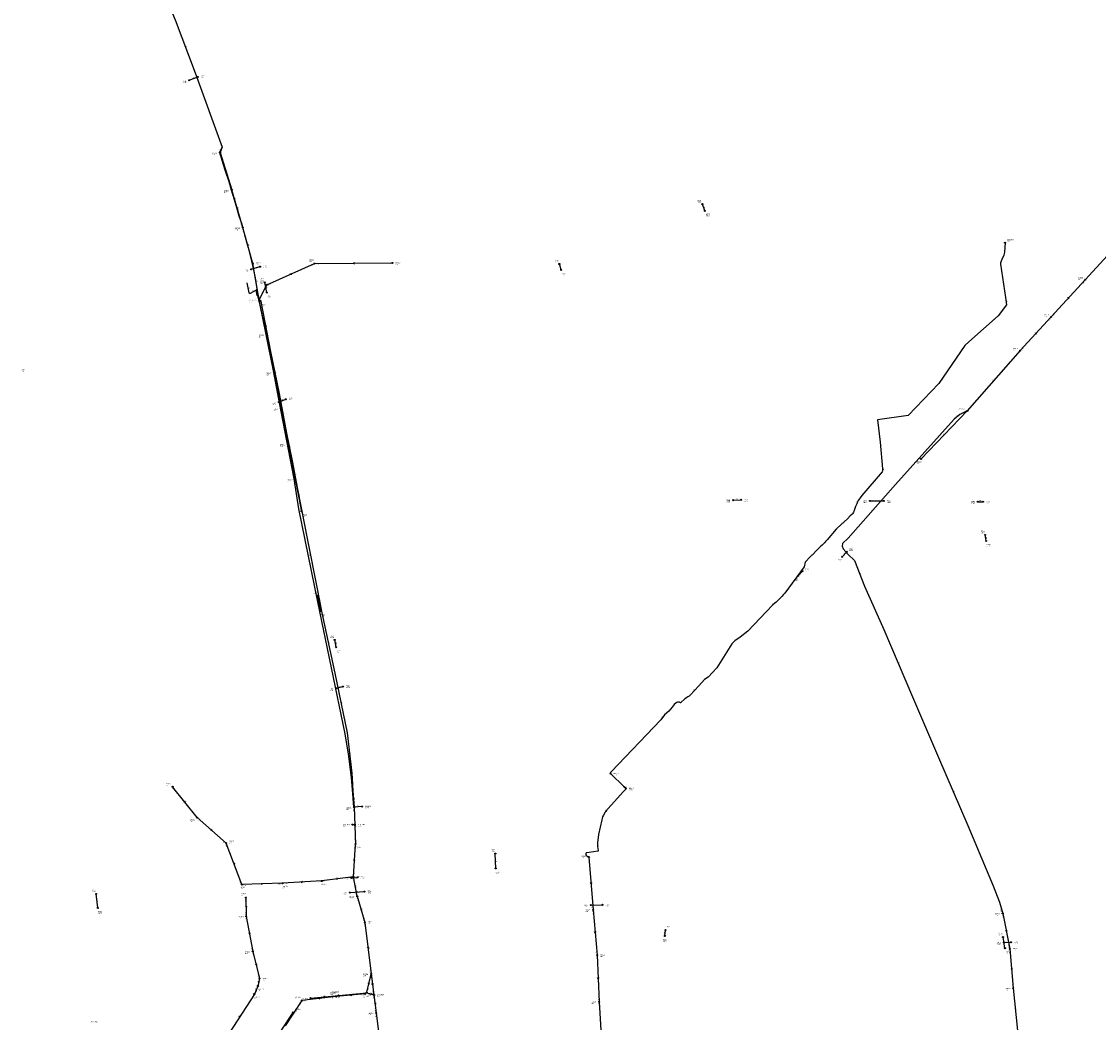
# Model space of a CAD drawing. Header units: metres. Extents: x 179992 to 198392, y 351761 to 369438.
# Tile 161 of 194: x 191960 to 193626, y 364565 to 366114. Entities that reach past the tile are written whole.
import ezdxf

# ---------------------------------------------------------------- set-up
doc = ezdxf.new("R2010")
doc.units = ezdxf.units.M

msp = doc.modelspace()

# ---------------------------------------------------------------- linework, layer by layer
at = {"layer": 'B-WE-RI-DRAINAGE-DRAIN_BETON_1000', "linetype": 'Continuous'}
msp.add_lwpolyline([(192339.73, 365694.502), (192336.519, 365710.007)], dxfattribs=at)
at = {"layer": 'B-WE-RI-DRAINAGE-DRAIN_BETON_300', "linetype": 'Continuous'}
for points in [[(193452.612, 365310.292), (193451.006, 365319.467)], [(193161.855, 365256.278), (193168.507, 365263.273)], [(192422.524, 365201.769), (192418.51, 365225.278)], [(192446.918, 365145.846), (192444.624, 365157.199)], [(192470.417, 364788.925), (192479.858, 364789.723)], [(193481.783, 364680.257), (193478.73, 364697.46)]]:
    msp.add_lwpolyline(points, dxfattribs=at)
at = {"layer": 'B-WE-RI-DRAINAGE-DRAIN_BETON_400', "linetype": 'Continuous'}
msp.add_lwpolyline([(193439.676, 365370.936), (193447.896, 365370.877)], dxfattribs=at)
at = {"layer": 'B-WE-RI-DRAINAGE-DRAIN_BETON_500', "linetype": 'Continuous'}
for points in [[(192219.556, 366022.965), (192232.974, 366028.011)], [(193229.878, 365285.825), (193237.1, 365293.458)], [(192447.15, 365082.4), (192457.431, 365084.797)], [(192077.994, 364742.429), (192075.356, 364764.218)], [(192955.658, 364699.096), (192956.575, 364708.156)], [(193480.256, 364688.946), (193491.295, 364689.416)]]:
    msp.add_lwpolyline(points, dxfattribs=at)
at = {"layer": 'B-WE-RI-DRAINAGE-DRAIN_BETON_600', "linetype": 'Continuous'}
for points in [[(192358.442, 365525.13), (192368.992, 365529.373)], [(193272.778, 365372.09), (193294.223, 365372.09)], [(192467.865, 364766.255), (192490.571, 364767.861)], [(192840.794, 364746.856), (192858.914, 364747.315)]]:
    msp.add_lwpolyline(points, dxfattribs=at)
at = {"layer": 'B-WE-RI-DRAINAGE-DRAIN_BETON_700', "linetype": 'Continuous'}
msp.add_lwpolyline([(192693.742, 364803.563), (192693.169, 364826.613)], dxfattribs=at)
at = {"layer": 'B-WE-RI-DRAINAGE-DRAIN_PVC', "linetype": 'Continuous'}
msp.add_lwpolyline([(192795.201, 365729.481), (192792.265, 365738.655)], dxfattribs=at)
at = {"layer": 'B-WE-RI-DRAINAGE-DRAIN_PVC_125', "linetype": 'Continuous'}
for points in [[(193017.53, 365820.856), (193013.516, 365831.292)], [(192315.533, 365730.396), (192329.065, 365734.525)]]:
    msp.add_lwpolyline(points, dxfattribs=at)
at = {"layer": 'B-WE-RI-DRAINAGE-DRAIN_PVC_300', "linetype": 'Continuous'}
msp.add_lwpolyline([(193061.118, 365373.286), (193073.618, 365373.974)], dxfattribs=at)
at = {"layer": 'B-WE-RI-DRAINAGE-RIOOLPUT_INSPECTIEPUT'}
for centre in [(192219.56, 366022.97), (192232.97, 366028.01), (193013.52, 365831.29), (193017.53, 365820.86), (192315.53, 365730.4), (192329.07, 365734.53), (192792.27, 365738.66), (192795.2, 365729.48), (192336.52, 365710.01), (192339.73, 365694.5), (192358.44, 365525.13), (192368.99, 365529.37), (193061.12, 365373.29), (193073.62, 365373.97), (193272.78, 365372.09), (193294.22, 365372.09), (193439.68, 365370.94), (193447.9, 365370.88), (193451.01, 365319.47), (193452.61, 365310.29), (193229.88, 365285.83), (193237.1, 365293.46), (193161.86, 365256.28), (193168.51, 365263.27), (192418.51, 365225.28), (192422.52, 365201.77), (192444.62, 365157.2), (192446.92, 365145.85), (192447.15, 365082.4), (192457.43, 365084.8), (192693.17, 364826.61), (192693.74, 364803.56), (192470.42, 364788.92), (192479.86, 364789.72), (192075.36, 364764.22), (192467.86, 364766.26), (192490.57, 364767.86), (192858.91, 364747.32), (192077.99, 364742.43), (192840.79, 364746.86), (192955.66, 364699.1), (192956.58, 364708.16), (193478.73, 364697.46), (193480.26, 364688.95), (193491.3, 364689.42), (193481.78, 364680.26)]:
    msp.add_circle(centre, 0.8, dxfattribs=at)
at = {"layer": 'B-WE-RI-GWA-RIOOLLEIDING', "linetype": 'Continuous'}
for points in [[(192838.05, 364821.27), (192844.56, 364739.58)], [(192307.27, 364758.52), (192307.83, 364729.39)], [(192844.56, 364739.58), (192850.59, 364669.5)], [(192307.83, 364729.39), (192317.92, 364675.36)], [(192317.92, 364675.36), (192328.12, 364633.28)], [(192850.59, 364669.5), (192853.91, 364597.34)], [(192328.12, 364633.28), (192325.75, 364621.73)], [(192325.75, 364621.73), (192320.32, 364609.35)], [(192320.32, 364609.35), (192274.79, 364538.42)], [(192853.91, 364597.34), (192857.92, 364527.03)]]:
    msp.add_lwpolyline(points, dxfattribs=at)
at = {"layer": 'B-WE-RI-GWA-RIOOLPUT_INSPECTIEPUT'}
for centre in [(192307.27, 364758.52), (192844.56, 364739.58), (192307.83, 364729.39), (192317.92, 364675.36), (192850.59, 364669.5), (192328.12, 364633.28), (192325.75, 364621.73), (192320.32, 364609.35), (192853.91, 364597.34)]:
    msp.add_circle(centre, 0.8, dxfattribs=at)
at = {"layer": 'B-WE-RI-GWA_STROMINGSRICHTING'}
for points in [[(192841.91, 364781.92), (192841.3, 364780.43), (192840.47, 364781.8)], [(192308.24, 364745.41), (192307.55, 364743.96), (192306.8, 364745.38)], [(192313.32, 364703.92), (192312.88, 364702.38), (192311.9, 364703.66)], [(192848.17, 364706.04), (192847.58, 364704.54), (192846.73, 364705.91)], [(192323.38, 364655.89), (192323.02, 364654.32), (192321.98, 364655.55)], [(192852.9, 364634.89), (192852.25, 364633.42), (192851.46, 364634.83)], [(192322.95, 364617.15), (192323.04, 364615.54), (192324.27, 364616.57)], [(192326.52, 364629.06), (192326.93, 364627.51), (192327.93, 364628.77)], [(192297.73, 364575.49), (192297.55, 364573.89), (192298.94, 364574.71)]]:
    msp.add_lwpolyline(points, dxfattribs=at)
at = {"layer": 'B-WE-RI-PERSLEIDING-POMPPUT'}
for centre in [(193481.86, 365771.53), (192327.86, 365683.14), (192472.09, 364871.33)]:
    msp.add_circle(centre, 0.8, dxfattribs=at)
at = {"layer": 'B-WE-RI-PERSLEIDING-RIOOLPUT_INSPECTIEPUT'}
for centre in [(192329.8, 365681.19), (192474.79, 364898.15), (192487.13, 364899.36), (192475.76, 364871.42), (192838.05, 364821.27)]:
    msp.add_circle(centre, 0.8, dxfattribs=at)
at = {"layer": 'B-WE-RI-PERSLEIDING_PE_63', "linetype": 'Continuous'}
msp.add_lwpolyline([(192472.089, 364871.326), (192475.757, 364871.417)], dxfattribs=at)
at = {"layer": 'B-WE-RI-PERSLEIDING_PE_90', "linetype": 'Continuous'}
msp.add_lwpolyline([(192474.79, 364898.15), (192474.605, 364898.157), (192474.487, 364898.213), (192474.424, 364898.303), (192474.396, 364898.463), (192474.361, 364898.686), (192473.423, 364911.223), (192473.299, 364913.337), (192470.488, 364943.521), (192466.733, 364977.32), (192460.894, 365011.632), (192418.555, 365216.24), (192388.901, 365359.927), (192382.019, 365406.143), (192370.757, 365465.122), (192359.416, 365523.681), (192350.315, 365570.63), (192338.462, 365629.44), (192328.739, 365677.765), (192327.633, 365680.835), (192326.351, 365687.813), (192325.854, 365688.907), (192324.913, 365689.773), (192323.358, 365698.387), (192313.658, 365693.197), (192313.212, 365693.048), (192312.873, 365693.112), (192312.639, 365693.388), (192312.427, 365693.833), (192309.321, 365709.516)], dxfattribs=at)
at = {"layer": 'B-WE-RI-PERSLEIDING_PP_125', "linetype": 'Continuous'}
msp.add_lwpolyline([(193481.86, 365771.53), (193480.934, 365757.333), (193480.675, 365754.397), (193479.929, 365752.532), (193477.125, 365745.606), (193475.067, 365740.627), (193474.715, 365739.829), (193474.851, 365738.563), (193482.436, 365686.583), (193484.048, 365675.336), (193471.15, 365658.446), (193426.047, 365618.179), (193419.828, 365612.728), (193379.523, 365553.729), (193332.001, 365504.172), (193284.747, 365497.416), (193288.744, 365463.236), (193292.34, 365421.68), (193292.44, 365419.772), (193292.44, 365419.004), (193292.133, 365417.929), (193291.621, 365417.008), (193260.349, 365380.72), (193257.585, 365376.984), (193255.948, 365374.63), (193254.822, 365372.89), (193253.798, 365370.945), (193252.314, 365367.72), (193250.625, 365363.523), (193249.652, 365360.35), (193248.066, 365355.795), (193247.4, 365354.618), (193245.711, 365351.956), (193244.995, 365351.137), (193242.487, 365349.09), (193238.085, 365344.637), (193222.27, 365330.102), (193220.837, 365328.669), (193206.558, 365311.779), (193204.254, 365309.22), (193202.309, 365307.173), (193198.829, 365303.897), (193196.372, 365301.594), (193189.156, 365294.275), (193184.805, 365289.617), (193180.506, 365285.523), (193172.778, 365277.436), (193170.884, 365270.373), (193141.25, 365229.633), (193138.64, 365226.715), (193136.848, 365224.617), (193134.443, 365222.007), (193127.943, 365215.251), (193125.896, 365213.869), (193122.159, 365211.105), (193083.824, 365170.518), (193071.797, 365161.203), (193063.557, 365155.727), (193059.257, 365151.223), (193035.97, 365114.116), (193022.765, 365099.683), (193016.981, 365095.793), (193008.076, 365085.966), (192994.615, 365071.431), (192993.182, 365070.203), (192991.032, 365068.872), (192989.599, 365068.155), (192987.552, 365066.722), (192985.71, 365065.545), (192980.387, 365060.273), (192980.214, 365060.075), (192979.984, 365059.921), (192979.83, 365059.921), (192979.561, 365059.96), (192978.602, 365060.152), (192974.84, 365060.766), (192974.379, 365060.766), (192974.226, 365060.651), (192974.034, 365060.536), (192972.959, 365059.653), (192970.157, 365057.081), (192966.971, 365053.242), (192961.712, 365046.985), (192955.186, 365040.997), (192949.352, 365033.589), (192872.426, 364953.247), (192871.389, 364952.172), (192871.198, 364951.673), (192871.198, 364951.174), (192871.236, 364950.867), (192871.389, 364950.444), (192872.349, 364949.561), (192891.617, 364930.923), (192895.057, 364927.596), (192892.691, 364929.884), (192895.057, 364927.596), (192895.325, 364926.828), (192895.287, 364926.598), (192895.133, 364926.445), (192891.525, 364922.414), (192872.447, 364901.57), (192867.342, 364895.736), (192866.382, 364894.584), (192865.615, 364893.816), (192864.962, 364893.049), (192864.041, 364891.782), (192863.311, 364890.669), (192860.432, 364885.794), (192859.242, 364883.682), (192858.436, 364880.803), (192857.745, 364878.577), (192852.794, 364856.16), (192851.45, 364843.415), (192851.258, 364840.805), (192851.488, 364837.696), (192852.218, 364831.439), (192852.295, 364830.748), (192852.218, 364830.403), (192852.026, 364830.287), (192851.68, 364830.095), (192838.207, 364828.291), (192834.215, 364827.792), (192833.946, 364827.677), (192832.986, 364826.487), (192833.217, 364824.338), (192838.05, 364821.27)], dxfattribs=at)
at = {"layer": 'B-WE-RI-PERSLEIDING_PP_75', "linetype": 'Continuous'}
for points in [[(192167.4, 366599.23), (192173.674, 366571.041), (192178.237, 366549.596), (192180.062, 366534.54), (192180.974, 366514.008), (192176.412, 366440.55), (192176.412, 366384.887), (192177.781, 366334.242), (192178.237, 366275.384), (192178.693, 366206.945), (192179.606, 366181.851), (192180.974, 366173.182), (192182.8, 366165.265), (192184.168, 366153.106), (192188.731, 366138.506), (192197.856, 366116.149), (192228.882, 366034.479), (192270.401, 365919.501), (192267.171, 365911.054)], [(192197.856, 366116.149), (192228.882, 366034.479), (192270.401, 365919.501), (192266.175, 365911.673), (192271.386, 365894.257), (192275.132, 365882.972), (192280.667, 365866.052), (192286.201, 365848.658), (192291.807, 365829.664), (192296.321, 365813.08), (192300.767, 365800.06), (192305.018, 365783.969), (192310.584, 365763.627), (192315.005, 365747.435), (192318.712, 365731.799), (192321.384, 365716.983), (192324.137, 365699.981), (192323.741, 365699.032), (192325.348, 365689.913), (192326.28, 365689.187), (192326.747, 365687.84), (192327.886, 365681.156), (192329.802, 365681.194)], [(193423.51, 365511.43), (193411.787, 365505.963), (193403.061, 365498.777), (193312.337, 365397.302), (193239.335, 365314.719), (193230.21, 365306.05), (193229.754, 365301.943), (193231.579, 365297.837), (193239.335, 365289.168), (193248.917, 365280.043), (193264.429, 365240.348), (193294.086, 365173.278), (193338.8, 365069.251), (193378.951, 364975.261), (193424.12, 364869.865), (193463.359, 364776.788), (193473.397, 364751.237), (193478.24, 364733.93)]]:
    msp.add_lwpolyline(points, dxfattribs=at)
at = {"layer": 'B-WE-RI-PERSLEIDING_PP_90', "linetype": 'Continuous'}
msp.add_lwpolyline([(192327.86, 365683.14), (192330.243, 365680.749), (192345.513, 365603.028), (192358.517, 365538.353), (192370.151, 365476.758), (192379.048, 365433.983), (192387.261, 365390.182), (192402.318, 365311.477), (192417.032, 365238.59), (192424.902, 365198.895), (192444.75, 365105.818), (192463.913, 365013.425), (192471.099, 364951.146), (192472.81, 364923.77), (192474.79, 364898.15)], dxfattribs=at)
at = {"layer": 'B-WE-RI-PERSLEIDING_PVC_160', "linetype": 'Continuous'}
msp.add_lwpolyline([(192487.127, 364899.36), (192474.79, 364898.15)], dxfattribs=at)
at = {"layer": 'B-WE-RI-RIOOLPUT_INSPECTIEPUT'}
for centre in [(192871.39, 364950.44), (192895.06, 364927.6)]:
    msp.add_circle(centre, 0.8, dxfattribs=at)
at = {"layer": 'B-WE-RI-SWA-RIOOLLEIDING_BETON_800', "linetype": 'Continuous'}
for points in [[(192393.875, 364599.47), (192368.234, 364560.337)], [(192446.854, 364605.269), (192393.875, 364599.47)], [(192491.824, 364609.489), (192446.854, 364605.269)]]:
    msp.add_lwpolyline(points, dxfattribs=at)
at = {"layer": 'B-WE-RI-SWA-RIOOLPUT_INSPECTIEPUT'}
for centre in [(192393.88, 364599.47), (192446.85, 364605.27), (192491.82, 364609.49)]:
    msp.add_circle(centre, 0.8, dxfattribs=at)
at = {"layer": 'B-WE-RI-SWA_STROMINGSRICHTING'}
for points in [[(192421.72, 364603.24), (192420.36, 364602.37), (192421.87, 364601.81)], [(192470.71, 364608.23), (192469.34, 364607.38), (192470.84, 364606.8)], [(192381.24, 364581.5), (192381.05, 364579.9), (192382.45, 364580.71)]]:
    msp.add_lwpolyline(points, dxfattribs=at)
at = {"layer": 'B-WE-RI-VWA-POMPPUT'}
msp.add_circle((193423.51, 365511.43), 0.8, dxfattribs=at)
at = {"layer": 'B-WE-RI-VWA-RIOOLLEIDING', "linetype": 'Continuous'}
for points in [[(192267.171, 365911.054), (192285.271, 365853.457)], [(192302.609, 365795.098), (192285.271, 365853.457)], [(192318.011, 365739.547), (192302.609, 365795.098)], [(193674.48, 365788.85), (193605.68, 365714.18)], [(192327.86, 365683.14), (192318.011, 365739.547)], [(192339.88, 365706.46), (192413.39, 365739.2)], [(192413.39, 365739.2), (192534.05, 365740.33)], [(192327.86, 365683.14), (192339.88, 365706.46)], [(193553.35, 365656.79), (193605.68, 365714.18)], [(192339.07, 365629.22), (192327.86, 365683.14)], [(193505.47, 365604.69), (193553.35, 365656.79)], [(192339.07, 365629.22), (192351.05, 365570.48)], [(193505.47, 365604.69), (193423.51, 365511.43)], [(192351.05, 365570.48), (192361.82, 365515.08)], [(192361.82, 365515.08), (192372.46, 365460.11)], [(193351.88, 365437.17), (193423.51, 365511.43)], [(192372.46, 365460.11), (192383.56, 365405.6)], [(192383.56, 365405.6), (192393.33, 365355.99)], [(192231.76, 364882.25), (192193.93, 364929.9)], [(192276.81, 364842.76), (192231.76, 364882.25)], [(192301.19, 364778.63), (192276.81, 364842.76)], [(192424.5, 364784.18), (192363.79, 364780.59)], [(192473.49, 364790.77), (192424.5, 364784.18)], [(192363.79, 364780.59), (192301.19, 364778.63)], [(193478.24, 364733.93), (193489.3, 364679.19)], [(193489.3, 364679.19), (193494.59, 364618.31)], [(193494.59, 364618.31), (193501.27, 364552.96)]]:
    msp.add_lwpolyline(points, dxfattribs=at)
at = {"layer": 'B-WE-RI-VWA-RIOOLLEIDING_BETON_300', "linetype": 'Continuous'}
for points in [[(192474.79, 364898.15), (192476.85, 364841.2)], [(192473.49, 364790.77), (192476.85, 364841.2)], [(192479.56, 364760.47), (192473.49, 364790.77)], [(192479.56, 364760.47), (192491.27, 364720.02)], [(192491.27, 364720.02), (192500.87, 364640.4)], [(192500.87, 364640.4), (192505.441, 364607.836)], [(192505.441, 364607.836), (192508.94, 364580.15)], [(192508.94, 364580.15), (192515.43, 364525.72)]]:
    msp.add_lwpolyline(points, dxfattribs=at)
at = {"layer": 'B-WE-RI-VWA-RIOOLLEIDING_PVC_200', "linetype": 'Continuous'}
for points in [[(192494.503, 364612.131), (192500.848, 364640.294)], [(192407.106, 364602.902), (192450.341, 364607.225)], [(192450.341, 364607.225), (192494.285, 364611.378), (192505.441, 364607.836)], [(192494.301, 364611.454), (192494.503, 364612.131)], [(192379.713, 364580.842), (192344.747, 364527.856)]]:
    msp.add_lwpolyline(points, dxfattribs=at)
at = {"layer": 'B-WE-RI-VWA-RIOOLPUT_INSPECTIEPUT'}
for centre in [(192267.17, 365911.05), (192285.27, 365853.46), (192302.61, 365795.1), (192318.01, 365739.55), (192413.39, 365739.2), (192534.05, 365740.33), (193605.68, 365714.18), (192339.88, 365706.46), (193553.35, 365656.79), (192339.07, 365629.22), (193505.47, 365604.69), (192351.05, 365570.48), (192361.82, 365515.08), (192372.46, 365460.11), (193351.88, 365437.17), (192383.56, 365405.6), (192393.33, 365355.99), (192193.93, 364929.9), (192231.76, 364882.25), (192276.81, 364842.76), (192476.85, 364841.2), (192363.79, 364780.59), (192424.5, 364784.18), (192473.49, 364790.77), (192301.19, 364778.63), (192479.56, 364760.47), (193478.24, 364733.93), (192491.27, 364720.02), (193489.3, 364679.19), (192500.87, 364640.4), (193494.59, 364618.31), (192407.11, 364602.9), (192450.34, 364607.22), (192494.3, 364611.45), (192505.44, 364607.84), (192379.71, 364580.84), (192508.94, 364580.15)]:
    msp.add_circle(centre, 0.8, dxfattribs=at)
at = {"layer": 'B-WE-RI-VWA_STROMINGSRICHTING'}
for points in [[(192277.34, 365881.1), (192276.22, 365882.26), (192275.97, 365880.67)], [(192294.22, 365825.86), (192293.94, 365824.28), (192292.84, 365825.45)], [(192310.62, 365768.9), (192310.31, 365767.32), (192309.23, 365768.52)], [(192475.15, 365740.5), (192473.72, 365739.77), (192475.17, 365739.06)], [(192377.66, 365724.07), (192376.64, 365722.83), (192378.24, 365722.76)], [(193579.95, 365687.03), (193579.52, 365685.48), (193581.02, 365686.06)], [(193529.85, 365632.29), (193529.41, 365630.74), (193530.91, 365631.31)], [(192346.05, 365598.58), (192345.06, 365599.85), (192344.64, 365598.3)], [(192357.42, 365541.5), (192356.43, 365542.78), (192356, 365541.23)], [(192368.12, 365486.32), (192367.14, 365487.59), (192366.71, 365486.04)], [(192378.43, 365434.41), (192378.01, 365432.85), (192377.02, 365434.12)], [(192212.51, 364907.65), (192212.85, 364906.08), (192211.39, 364906.76)], [(192476.49, 364871.14), (192475.82, 364869.68), (192475.05, 364871.09)], [(192253.68, 364864), (192254.29, 364862.51), (192252.73, 364862.91)], [(192474.55, 364817.47), (192475.17, 364815.98), (192475.98, 364817.37)], [(192289.16, 364812.3), (192289, 364810.7), (192287.82, 364811.79)], [(192392.67, 364783.02), (192394.15, 364782.39), (192392.75, 364781.58)], [(192447.47, 364788), (192448.99, 364787.47), (192447.66, 364786.57)], [(192331.03, 364780.28), (192332.49, 364779.61), (192331.07, 364778.85)], [(192477.51, 364774.35), (192476.52, 364775.62), (192476.1, 364774.07)], [(192486.51, 364739.06), (192485.41, 364740.24), (192485.12, 364738.66)], [(193484.19, 364708.11), (193483.77, 364706.56), (193482.78, 364707.83)], [(192496.61, 364681.73), (192496.07, 364680.21), (192495.18, 364681.55)], [(193492.79, 364647.38), (193491.95, 364648.75), (193491.35, 364647.25)], [(192496.66, 364624.97), (192497.68, 364626.21), (192498.06, 364624.65)], [(192503.67, 364625.64), (192503.16, 364624.12), (192502.24, 364625.44)], [(192427.22, 364605.64), (192428.72, 364605.06), (192427.36, 364604.2)], [(192507.72, 364595.51), (192507.19, 364593.99), (192506.3, 364595.33)]]:
    msp.add_lwpolyline(points, dxfattribs=at)

# ---------------------------------------------------------------- texts
at = {"layer": 'B-WE-RI-DRAINAGE_AFM'}
for s, rotation, p in [('500', 20.61, (192224.54, 366025.67)), ('125', -68.96, (193015.68, 365827.81)), ('125', 16.97, (192320.58, 365732.75)), ('1000', -78.3, (192338.47, 365704.44)), ('600', 21.91, (192361.97, 365527.38)), ('300', 3.15, (193065.77, 365374.31)), ('400', -0.41, (193442.22, 365371.69)), ('300', -80.07, (193452.32, 365316.54)), ('500', 46.58, (193231.84, 365289.07)), ('300', 46.44, (193163.54, 365259.19)), ('300', -80.31, (192421.02, 365215.19)), ('300', -78.58, (192446.22, 365153.22)), ('500', 13.12, (192450.6, 365084.01)), ('700', -88.58, (192694.2, 364816.68)), ('300', 4.83, (192473.53, 364789.96)), ('600', 4.05, (192477.6, 364767.72)), ('500', -83.1, (192077.26, 364754.97)), ('600', 1.45, (192848.28, 364747.84)), ('500', 84.22, (192955.18, 364702.14)), ('300', -79.94, (193480.75, 364690.51)), ('500', 2.44, (193484.19, 364689.9))]:
    msp.add_text(s, height=1.3, rotation=rotation, dxfattribs=at).set_placement(p)
msp.add_text('600', height=1.3, dxfattribs=at).set_placement((193281.94, 365372.87))
at = {"layer": 'B-WE-RI-DRAINAGE_PUTDEKSELNIVEAU'}
for p in [(192209.29, 366018.38), (192237.48, 366026.71), (193005.96, 365833.7), (193019.25, 365812.53), (192333.68, 365732.91), (192785.02, 365741.18), (192305.16, 365726.13), (192796.6, 365721.05), (192329.76, 365712.66), (192340.65, 365685.95), (191960.01, 365571.97), (192348.2, 365520.47), (192373.47, 365528.15), (193050.56, 365370.09), (193078.41, 365371.29), (193262.22, 365369.15), (193299.02, 365369.15), (193429.12, 365368), (193452.7, 365367.85), (193444.41, 365322.15), (193453.36, 365301.71), (193240.43, 365294.87), (193171.84, 365264.69), (193223.66, 365278.53), (193155.64, 365248.99), (192411.92, 365227.97), (192423.27, 365193.19), (192437.87, 365159.85), (192447.83, 365137.29), (192462.11, 365082.94), (192436.71, 365078.38), (192687.24, 364829.37), (192459.87, 364785.65), (192484.65, 364787.12), (192693.83, 364794.92), (192069.01, 364766.94), (192495.36, 364765.26), (192457.32, 364762.98), (192078.5, 364733.82), (192830.23, 364743.83), (192863.71, 364744.46), (192957.08, 364710.89), (193472.05, 364700.13), (192952.28, 364690.48), (193469.7, 364685.84), (193496.09, 364686.64), (193482.62, 364671.69)]:
    msp.add_text('-999.99', height=1.2, dxfattribs=at).set_placement(p)
at = {"layer": 'B-WE-RI-DRAINAGE_PUTNUMMER'}
for s, p in [('717B', (192209.29, 366020.42)), ('717A', (192237.48, 366028.75)), ('699A', (193005.96, 365835.74)), ('699B', (193019.25, 365814.57)), ('718A', (192333.68, 365734.95)), ('720A', (192785.02, 365743.22)), ('718B', (192305.16, 365728.17)), ('719A', (192329.76, 365714.7)), ('720B', (192796.6, 365723.09)), ('719B', (192340.65, 365687.99)), ('732B', (191960.01, 365574.01)), ('723A', (192373.47, 365530.19)), ('723B', (192348.2, 365522.51)), ('722B', (193050.56, 365372.13)), ('722A', (193078.41, 365373.33)), ('669B', (193262.22, 365371.19)), ('669A', (193299.02, 365371.19)), ('670B', (193429.12, 365370.04)), ('670A', (193452.7, 365369.89)), ('671A', (193444.41, 365324.19)), ('660A', (193240.43, 365296.91)), ('671B', (193453.36, 365303.75)), ('660B', (193223.66, 365280.57)), ('721A', (193171.84, 365266.73)), ('721B', (193155.64, 365251.03)), ('724A', (192411.92, 365230.01)), ('724B', (192423.27, 365195.23)), ('725A', (192437.87, 365161.89)), ('725B', (192447.83, 365139.33)), ('726B', (192436.71, 365080.42)), ('726A', (192462.11, 365084.98)), ('674A', (192687.24, 364831.41)), ('674B', (192693.83, 364796.96)), ('727B', (192459.87, 364787.69)), ('727A', (192484.65, 364789.16)), ('672A', (192069.01, 364768.98)), ('673B', (192457.32, 364765.02)), ('673A', (192495.36, 364767.3)), ('665A', (192863.71, 364746.5)), ('672B', (192078.5, 364735.86)), ('665B', (192830.23, 364745.87)), ('663A', (192957.08, 364712.93)), ('662A', (193472.05, 364702.17)), ('663B', (192952.28, 364692.52)), ('661B', (193469.7, 364687.88)), ('661A', (193496.09, 364688.68)), ('662B', (193482.62, 364673.73))]:
    msp.add_text(s, height=1.8, dxfattribs=at).set_placement(p)
at = {"layer": 'B-WE-RI-GWA_AFM'}
for rotation, p in [(-85.44, (192841.97, 364782.06)), (-88.9, (192308.3, 364745.55)), (-79.42, (192313.36, 364704.05)), (-85.08, (192848.21, 364706.16)), (-76.37, (192323.4, 364656.03)), (-87.37, (192852.95, 364635)), (66.32, (192321.69, 364614.41)), (78.4, (192325.86, 364626.13)), (57.3, (192296.06, 364572.98))]:
    msp.add_text('200', height=1.3, rotation=rotation, dxfattribs=at).set_placement(p)
at = {"layer": 'B-WE-RI-GWA_BOB'}
for s, rotation, p in [('27.42', -85.44, (192836.41, 364819.13)), ('27.56', -88.9, (192305.51, 364756.49)), ('27.54', -88.9, (192305.9, 364736.15)), ('27.39', -85.44, (192842.23, 364746.22)), ('27.39', -85.08, (192842.94, 364737.43)), ('27.54', -79.42, (192306.43, 364727.09)), ('27.52', -79.42, (192314.9, 364681.71)), ('27.52', -76.37, (192316.64, 364672.99)), ('27.28', -85.08, (192848.21, 364676.12)), ('27.28', -87.37, (192848.88, 364667.42)), ('27.50', -76.37, (192324.77, 364639.46)), ('27.48', 66.32, (192324.67, 364614.78)), ('27.48', 78.4, (192327.92, 364623.33)), ('27.50', 78.4, (192328.52, 364626.26)), ('27.46', 57.3, (192318.16, 364602.66)), ('27.45', 66.32, (192322.77, 364610.46)), ('27.11', -87.37, (192851.8, 364604.05)), ('27.14', -86.74, (192852.23, 364595.24))]:
    msp.add_text(s, height=1.2, rotation=rotation, dxfattribs=at).set_placement(p)
at = {"layer": 'B-WE-RI-GWA_PUTDEKSELNIVEAU'}
for s, p in [('28.78', (192299.9, 364761.28)), ('28.16', (192832.57, 364736.31)), ('28.48', (192295.86, 364725.95)), ('28.48', (192306.02, 364671.42)), ('28.10', (192855.38, 364666.81)), ('28.61', (192332.92, 364630.34)), ('28.67', (192325.25, 364614.02)), ('28.72', (192319.99, 364601.62)), ('28.14', (192841.92, 364594.15))]:
    msp.add_text(s, height=1.2, dxfattribs=at).set_placement(p)
at = {"layer": 'B-WE-RI-GWA_PUTNUMMER'}
for s, p in [('BR893', (192299.9, 364763.32)), ('R3547', (192832.57, 364738.35)), ('BR894', (192295.86, 364727.99)), ('BR895', (192306.02, 364673.46)), ('R3546', (192855.38, 364668.85)), ('BR898', (192332.92, 364632.38)), ('BR1023', (192325.25, 364616.06)), ('BR1022', (192319.99, 364603.66)), ('R3545', (192841.92, 364596.19))]:
    msp.add_text(s, height=1.8, dxfattribs=at).set_placement(p)
at = {"layer": 'B-WE-RI-PERSLEIDING_AFM'}
for s, rotation, p in [('75', -69.2, (192213.73, 366076.56)), ('75', -70.15, (192250.01, 365978.23)), ('75', 69.07, (192267.68, 365914.59)), ('75', -71.64, (192273.68, 365889.87)), ('75', -73.56, (192289.45, 365840.38)), ('75', -75.2, (192303.38, 365793.2)), ('75', -76.66, (192317.38, 365740.8)), ('90', -78.8, (192311.44, 365702.87)), ('90', 28.15, (192317.23, 365695.97)), ('75', -80.01, (192325.13, 365695.64)), ('90', -65.57, (192326.38, 365689.64)), ('75', -80.33, (192327.91, 365685.66)), ('90', -45.1, (192328.86, 365683.24)), ('125', -81.84, (193483.79, 365682.61)), ('90', -78.62, (192334.16, 365654.78)), ('90', -78.88, (192338.44, 365643.06)), ('90', -78.63, (192352.58, 365571.87)), ('90', -79.3, (192364.91, 365508.74)), ('75', 39.47, (193406.13, 365502.32)), ('90', -79.04, (192365.66, 365495.59)), ('90', -78.25, (192375.14, 365456.57)), ('125', -87, (193293.09, 365422.32)), ('90', -79.38, (192383.74, 365413.27)), ('125', 65.29, (193251.7, 365368.26)), ('90', -79.17, (192395.36, 365352.02)), ('75', 48.52, (193274.57, 365355.74)), ('125', 42.59, (193228.49, 365336.89)), ('75', 83.66, (193229.1, 365303.05)), ('90', -78.34, (192404.3, 365289.28)), ('125', 43.6, (193180.99, 365287.06)), ('75', -48.18, (193235.35, 365294.8)), ('90', -78.59, (192410.23, 365276.22)), ('75', -68.66, (193257.02, 365261.44)), ('90', -78.79, (192421.53, 365219.93)), ('125', 36.49, (193122.32, 365212.19)), ('90', -77.96, (192435.37, 365153.54)), ('75', -66.74, (193316.75, 365122.53)), ('125', 47.2, (192999.71, 365078.06)), ('90', -78.28, (192454.87, 365060.81)), ('125', -9.27, (192975.3, 365061.49)), ('125', 51.78, (192950.68, 365036.55)), ('90', -83.42, (192468.15, 364983.4)), ('90', -83.66, (192469.28, 364961.52)), ('90', -86.42, (192472.67, 364938.55)), ('125', -44.04, (192892.76, 364930.9)), ('75', -66.8, (193401.84, 364923.84)), ('90', -85.58, (192474.5, 364912.06)), ('90', -85.72, (192474.59, 364906.06)), ('160', 5.6, (192479.33, 364899.37)), ('125', 53.99, (192862.95, 364891.61)), ('63', 1.42, (192472.86, 364872.12)), ('125', -85.77, (192852.04, 364840.87)), ('125', -83.86, (192833.7, 364827.05)), ('75', -68.55, (193468.73, 364765.25))]:
    msp.add_text(s, height=1.3, rotation=rotation, dxfattribs=at).set_placement(p)
at = {"layer": 'B-WE-RI-PERSLEIDING_BOB'}
for s, rotation, p in [('27.35', -85.58, (192472.47, 364904.79)), ('28.28', -74.37, (193474.67, 364739.99))]:
    msp.add_text(s, height=1.2, rotation=rotation, dxfattribs=at).set_placement(p)
at = {"layer": 'B-WE-RI-PERSLEIDING_PUTDEKSELNIVEAU'}
for s, p in [('999.00', (193484.61, 365773.42)), ('28.98', (192313.05, 365679.37)), ('29.43', (192330.64, 365672.63)), ('-999.99', (192491.91, 364896.84)), ('28.55', (192462.82, 364894.71)), ('28.98', (192457.21, 364868.3)), ('-999.99', (192480.56, 364868.56)), ('28.41', (192826.21, 364819.57))]:
    msp.add_text(s, height=1.2, dxfattribs=at).set_placement(p)
at = {"layer": 'B-WE-RI-PERSLEIDING_PUTNUMMER'}
for s, p in [('G16_05A', (193484.61, 365775.46)), ('G16_01A', (192313.05, 365681.41)), ('BR987', (192330.64, 365674.67)), ('BR831', (192462.82, 364896.75)), ('BR0002', (192491.91, 364898.88)), ('G16_20A', (192457.21, 364870.34)), ('G16_01Bf', (192480.56, 364870.6)), ('R3548', (192826.21, 364821.61))]:
    msp.add_text(s, height=1.8, dxfattribs=at).set_placement(p)
at = {"layer": 'B-WE-RI-SWA_AFM'}
for rotation, p in [(6.25, (192418.73, 364602.99)), (5.36, (192467.72, 364608)), (56.77, (192379.54, 364579.02))]:
    msp.add_text('800', height=1.3, rotation=rotation, dxfattribs=at).set_placement(p)
at = {"layer": 'B-WE-RI-SWA_BOB'}
for s, rotation, p in [('26.45', 6.25, (192396.06, 364597.9)), ('26.55', 6.25, (192440.29, 364602.74)), ('26.55', 5.36, (192449.01, 364603.66)), ('27.45', 5.36, (192485.22, 364607.06)), ('26.54', 56.77, (192391.65, 364592.8))]:
    msp.add_text(s, height=1.2, rotation=rotation, dxfattribs=at).set_placement(p)
at = {"layer": 'B-WE-RI-SWA_PUTDEKSELNIVEAU'}
for p in [(192382.76, 364601.54), (192437.8, 364608.01), (192496.61, 364606.97)]:
    msp.add_text('29.00', height=1.2, dxfattribs=at).set_placement(p)
at = {"layer": 'B-WE-RI-SWA_PUTNUMMER'}
for s, p in [('RO1046', (192382.76, 364603.58)), ('RO1047', (192437.8, 364610.05)), ('RO1048', (192496.61, 364609.01))]:
    msp.add_text(s, height=1.8, dxfattribs=at).set_placement(p)
at = {"layer": 'B-WE-RI-VWA_AFM'}
for s, rotation, p in [('200', -72.55, (192276.49, 365883.98)), ('200', -73.45, (192294.25, 365826)), ('200', -74.5, (192310.64, 365769.02)), ('200', 0.54, (192472.15, 365740.53)), ('200', 24.01, (192374.9, 365722.93)), ('200', -80.1, (192323.44, 365713.01)), ('200', 62.73, (192332.46, 365693.79)), ('200', 47.64, (193577.89, 365684.87)), ('200', -78.26, (192333.92, 365657.88)), ('200', 47.42, (193527.77, 365630.12)), ('200', -78.47, (192345.51, 365601.53)), ('200', 48.69, (193462.87, 365557.42)), ('200', -79, (192356.91, 365544.46)), ('200', -79.05, (192367.61, 365489.27)), ('200', 46.03, (193386.05, 365473.73)), ('200', -78.49, (192378.47, 365434.53)), ('200', -78.86, (192388.91, 365382.46)), ('200', -51.55, (192212.49, 364907.77)), ('200', -41.24, (192253.62, 364864.12)), ('300', -87.93, (192476.53, 364871.28)), ('300', 86.19, (192474.28, 364814.49)), ('200', -69.18, (192289.18, 364812.43)), ('200', 1.79, (192330.9, 364780.34)), ('200', 3.38, (192392.53, 364783.06)), ('200', 7.66, (192447.35, 364788.02)), ('300', -78.67, (192476.98, 364777.31)), ('300', -73.85, (192485.73, 364741.97)), ('200', -78.58, (193484.22, 364708.25)), ('300', -83.12, (192496.65, 364681.87)), ('200', -85.03, (193492.57, 364650.38)), ('200', 77.3, (192496.57, 364624.86)), ('300', -82.01, (192503.71, 364625.76)), ('200', 5.71, (192427.09, 364605.68)), ('200', 5.4, (192470.69, 364609.93)), ('200', -17.61, (192498.61, 364610.81)), ('300', -82.8, (192507.76, 364595.66)), ('250', -84.16, (193498.56, 364587.27))]:
    msp.add_text(s, height=1.3, rotation=rotation, dxfattribs=at).set_placement(p)
at = {"layer": 'B-WE-RI-VWA_BOB'}
for s, rotation, p in [('0.00', -72.55, (192266.05, 365908.61)), ('28.24', -72.55, (192281.52, 365859.4)), ('28.24', -73.45, (192284.12, 365851.03)), ('28.10', -73.45, (192298.95, 365801.1)), ('28.10', -74.5, (192301.41, 365792.69)), ('27.69', -74.5, (192314.46, 365745.62)), ('27.91', 24.01, (192407.91, 365734.79)), ('27.91', 0.54, (192415.41, 365737.42)), ('27.97', 0.54, (192527.27, 365738.47)), ('26.72', 62.73, (192338.36, 365699.59)), ('27.72', 24.01, (192342.44, 365705.63)), ('26.78', 47.64, (193602.43, 365707.94)), ('26.74', 47.42, (193550.07, 365650.57)), ('26.74', 47.64, (193556.03, 365657.06)), ('26.77', -78.47, (192337.71, 365626.9)), ('26.39', 47.42, (193508.15, 365604.94)), ('26.85', -78.47, (192347.93, 365576.78)), ('26.85', -79, (192349.66, 365568.17)), ('26.93', -79, (192358.76, 365521.41)), ('26.98', -79.05, (192360.43, 365512.77)), ('28.73', -79.05, (192369.4, 365466.44)), ('28.73', -78.49, (192371.1, 365457.79)), ('27.33', -78.49, (192380.44, 365411.9)), ('27.33', -78.86, (192382.18, 365403.29)), ('27.33', -78.86, (192390.25, 365362.31)), ('27.94', -51.55, (192193.76, 364927.21)), ('27.57', -51.55, (192226.12, 364886.46)), ('27.25', -87.93, (192473.06, 364896.09)), ('27.57', -41.24, (192232.08, 364879.58)), ('27.20', -87.93, (192474.81, 364847.93)), ('27.51', -41.24, (192270.51, 364845.89)), ('27.49', -69.18, (192275.84, 364840.25)), ('27.19', 86.19, (192478.19, 364834.3)), ('27.42', -69.18, (192297.09, 364784.35)), ('27.22', 3.38, (192417.82, 364781.98)), ('27.22', 7.66, (192426.72, 364782.66)), ('27.16', 7.66, (192466.99, 364788.08)), ('26.21', -78.67, (192472.12, 364788.46)), ('27.12', 86.19, (192475.42, 364792.65)), ('27.38', 1.79, (192303.25, 364776.89)), ('27.36', 1.79, (192357.05, 364778.58)), ('27.36', 3.38, (192365.89, 364778.91)), ('26.33', -78.67, (192476.46, 364766.78)), ('26.95', -73.85, (192478.39, 364758.05)), ('28.28', -78.58, (193476.87, 364731.61)), ('27.11', -73.85, (192487.65, 364726.05)), ('27.11', -83.12, (192489.72, 364717.82)), ('26.44', -78.58, (193486.19, 364685.5)), ('26.44', -85.03, (193487.68, 364677.04)), ('26.94', -83.12, (192498.27, 364646.94)), ('26.94', -82.01, (192499.37, 364638.17)), ('26.99', 77.3, (192501.11, 364633.26)), ('27.20', 77.3, (192496.7, 364613.69)), ('27.97', -85.03, (193492.21, 364624.93)), ('27.75', 5.71, (192409.28, 364601.31)), ('27.48', 5.71, (192443.75, 364604.76)), ('27.48', 5.4, (192452.5, 364605.62)), ('27.00', -17.61, (192498.42, 364608.18)), ('26.91', -82.01, (192502.71, 364614.32)), ('26.91', -82.8, (192503.91, 364605.63)), ('26.88', -82.8, (192506.3, 364586.67)), ('27.62', 56.58, (192377.47, 364574.17)), ('26.86', -83.2, (192507.39, 364577.95))]:
    msp.add_text(s, height=1.2, rotation=rotation, dxfattribs=at).set_placement(p)
at = {"layer": 'B-WE-RI-VWA_PUTDEKSELNIVEAU'}
for s, p in [('29.68', (192255.29, 365907.03)), ('29.67', (192273.48, 365849.11)), ('29.49', (192290.79, 365790.83)), ('29.25', (192322.71, 365737.6)), ('29.72', (192405.19, 365741.86)), ('29.34', (192538.85, 365737.39)), ('28.32', (193594.97, 365714.51)), ('29.07', (192329.41, 365707.93)), ('28.34', (193542.64, 365657.12)), ('28.74', (192327.16, 365625.36)), ('28.27', (193494.76, 365605.02)), ('28.77', (192339.14, 365566.62)), ('28.77', (192349.91, 365511.22)), ('28.43', (193409.92, 365511.76)), ('28.74', (192360.55, 365456.25)), ('28.33', (193344.95, 365429.88)), ('28.71', (192371.65, 365401.74)), ('28.69', (192394.25, 365347.44)), ('28.58', (192183.71, 364931.59)), ('28.53', (192221.05, 364876.04)), ('28.51', (192280.79, 364842.5)), ('28.63', (192476.6, 364833.47)), ('28.65', (192478.28, 364788.16)), ('28.65', (192298.44, 364771.76)), ('28.66', (192363.71, 364772.85)), ('28.71', (192424.33, 364776.44)), ('28.72', (192467.7, 364756.37)), ('28.23', (193466.29, 364730.32)), ('28.61', (192495.98, 364718)), ('28.10', (193494.05, 364676.92)), ('28.75', (192488.91, 364636.88)), ('27.97', (193482.61, 364614.95)), ('29.00', (192393.68, 364599.54)), ('29.00', (192441.53, 364609.98)), ('29.00', (192488.58, 364603.02)), ('29.00', (192510.21, 364605.48)), ('29.00', (192382.4, 364582.78)), ('28.98', (192496.98, 364576.63))]:
    msp.add_text(s, height=1.2, dxfattribs=at).set_placement(p)
at = {"layer": 'B-WE-RI-VWA_PUTNUMMER'}
for s, p in [('BR851', (192255.29, 365909.07)), ('BR850', (192273.48, 365851.15)), ('BR849', (192290.79, 365792.87)), ('BR848', (192322.71, 365739.64)), ('BR846', (192405.19, 365743.9)), ('BR847', (192538.85, 365739.43)), ('BR623', (193594.97, 365716.55)), ('BR845', (192329.41, 365709.97)), ('BR622', (193542.64, 365659.16)), ('BR839', (192327.16, 365627.4)), ('BR621', (193494.76, 365607.06)), ('BR840', (192339.14, 365568.66)), ('BR841', (192349.91, 365513.26)), ('G16.105', (193409.92, 365513.8)), ('BR842', (192360.55, 365458.29)), ('BR632', (193344.95, 365431.92)), ('BR843', (192371.65, 365403.78)), ('BR844', (192394.25, 365349.48)), ('BR837', (192183.71, 364933.63)), ('BR836', (192221.05, 364878.08)), ('BR835', (192280.79, 364844.54)), ('BR830', (192476.6, 364835.51)), ('BR829', (192478.28, 364790.2)), ('BR834', (192298.44, 364773.8)), ('BR833', (192363.71, 364774.89)), ('BR832', (192424.33, 364778.48)), ('BR828', (192467.7, 364758.41)), ('BR618', (193466.29, 364732.36)), ('BR827', (192495.98, 364720.04)), ('BR617', (193494.05, 364678.96)), ('BR826', (192488.91, 364638.92)), ('BR616', (193482.61, 364616.99)), ('RO1054', (192393.68, 364601.58)), ('RO1053', (192441.53, 364612.02)), ('RO1052', (192488.58, 364605.06)), ('RO1052A', (192510.21, 364607.52)), ('RO1055', (192382.4, 364584.82)), ('BR763B', (192068.56, 364565.77)), ('BR825', (192496.98, 364578.67))]:
    msp.add_text(s, height=1.8, dxfattribs=at).set_placement(p)
at = {"layer": 'B-WE-RI_PUTDEKSELNIVEAU'}
for p in [(192876.19, 364947.5), (192899.86, 364924.66)]:
    msp.add_text('-999.99', height=1.2, dxfattribs=at).set_placement(p)
at = {"layer": 'B-WE-RI_PUTNUMMER'}
for s, p in [('RO774', (192876.19, 364949.54)), ('RO773', (192899.86, 364926.7))]:
    msp.add_text(s, height=1.8, dxfattribs=at).set_placement(p)

doc.saveas('drawing.dxf')
